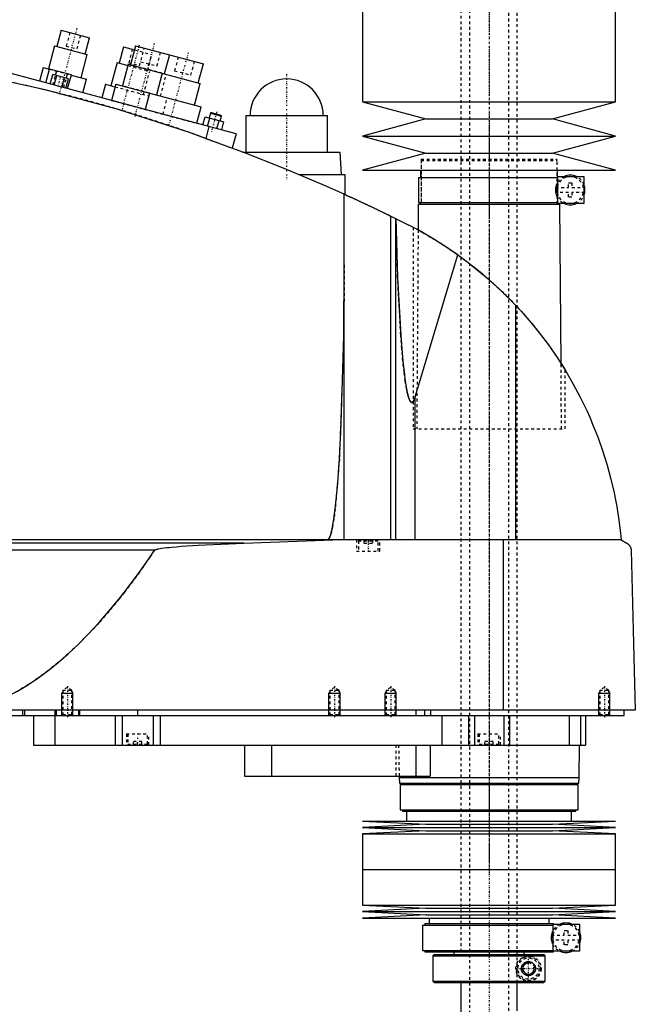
# Model space of a CAD drawing. Extents: x -168 to 502, y -1 to 818.
# Tile 8 of 9: x 283 to 502, y 288 to 639. Entities that reach past the tile are written whole.
import ezdxf

# ---------------------------------------------------------------- set-up
doc = ezdxf.new("R2010")
doc.units = 0
doc.linetypes.add('CENTER', pattern=[1.5, 0.45, -0.5, 0.05, -0.5])
doc.linetypes.add('DASHED', pattern=[2, 1, -1])
for name, color, linetype in [('AM_0', 7, 'CONTINUOUS'), ('AM_10', 7, 'CONTINUOUS'), ('AM_3', 7, 'DASHED'), ('AM_7', 7, 'CENTER')]:
    doc.layers.add(name, color=color, linetype=linetype)

msp = doc.modelspace()

# ---------------------------------------------------------------- linework, layer by layer
at = {"layer": 'AM_0', "color": 7, "linetype": 'CONTINUOUS'}
for p, q in [((405, 676.5), (405, 609.4)), ((495, 609.4), (495, 676.5)), ((297.76, 634.86), (296.21, 629.07)), ((297.76, 634.86), (307.9, 632.15)), ((306.35, 626.35), (307.9, 632.15)), ((295.48, 629.26), (293.28, 621.05)), ((295.48, 629.26), (307.07, 626.16)), ((319.98, 628.91), (318.42, 623.12)), ((319.98, 628.91), (323.84, 627.88)), ((324.23, 629.33), (322.42, 622.56)), ((324.23, 629.33), (348.38, 622.86)), ((360, 598), (253.75, 626.47)), ((304.87, 617.95), (307.07, 626.16)), ((336.3, 626.09), (334.49, 619.33)), ((291.35, 621.57), (290.06, 616.74)), ((291.35, 621.57), (293.68, 620.95)), ((292.39, 616.12), (293.71, 621.04)), ((301.43, 618.97), (293.71, 621.04)), ((295.8, 618.83), (296.21, 620.37)), ((317.7, 623.31), (315.5, 615.1)), ((317.7, 623.31), (321.56, 622.28)), ((321.69, 622.76), (319.62, 615.03)), ((321.69, 622.76), (347.29, 615.9)), ((346.56, 616.09), (348.38, 622.86)), ((293.94, 615.7), (294.85, 619.08)), ((300.43, 617.59), (294.85, 619.08)), ((295.34, 615.33), (296.24, 618.71)), ((298.13, 614.58), (299.03, 617.96)), ((299.52, 614.21), (300.43, 617.59)), ((299.66, 617.79), (300.08, 619.34)), ((300.11, 614.05), (301.43, 618.97)), ((301.41, 618.88), (306.81, 617.43)), ((305.51, 612.6), (306.81, 617.43)), ((333.77, 619.52), (331.7, 611.8)), ((313.57, 615.62), (312.27, 610.79)), ((313.57, 615.62), (316.95, 614.71)), ((317.21, 615.68), (315.65, 609.88)), ((317.21, 615.68), (347.63, 607.53)), ((345.22, 608.17), (347.29, 615.9)), ((329.28, 612.44), (327.73, 606.65)), ((346.08, 601.73), (347.63, 607.53)), ((405, 609.4), (427.5, 603.3)), ((405, 609.4), (495, 609.4)), ((472.5, 603.3), (495, 609.4)), ((348.2, 601.16), (348.98, 604.06)), ((348.98, 604.06), (355.67, 602.27)), ((349.88, 600.71), (350.65, 603.61)), ((350.93, 605.35), (350.48, 603.66)), ((351.24, 605.52), (350.93, 605.35)), ((350.93, 605.35), (354.8, 604.31)), ((351.24, 605.52), (354.62, 604.62)), ((353.22, 599.82), (354, 602.71)), ((354.34, 602.62), (354.8, 604.31)), ((354.8, 604.31), (354.62, 604.62)), ((363.5, 604.5), (363.5, 591.5)), ((363.5, 604.5), (392.5, 604.5)), ((392.5, 591.5), (392.5, 604.5)), ((427.5, 603.3), (405, 597.2)), ((427.5, 603.3), (472.5, 603.3)), ((495, 597.2), (472.5, 603.3)), ((350.34, 600.59), (349.21, 596.36)), ((354.89, 599.37), (355.67, 602.27)), ((360, 598), (358.62, 592.86)), ((405, 597.2), (427.5, 591.1)), ((405, 597.2), (495, 597.2)), ((472.5, 591.1), (495, 597.2)), ((362.27, 591.5), (397, 591.5)), ((397.5, 583.5), (397, 591.5)), ((427.5, 591.1), (405, 585)), ((427.5, 591.1), (472.5, 591.1)), ((495, 585), (472.5, 591.1)), ((405, 585), (495, 585)), ((425.65, 585), (425.65, 582.5)), ((474.35, 582.5), (474.35, 585)), ((382.43, 583.5), (398.65, 583.5)), ((398.65, 583.5), (398.65, 576.44)), ((424.85, 582.5), (424.85, 573.5)), ((424.85, 582.5), (474.4, 582.5)), ((474.4, 582.8), (483.75, 582.8)), ((474.4, 573.2), (474.4, 582.8)), ((483.75, 582.8), (483.75, 573.2)), ((398.5, 453.55), (398.5, 576.51)), ((424.82, 573), (424.76, 563.77)), ((424.82, 573), (475.18, 573)), ((424.85, 573.5), (474.4, 573.5)), ((425.65, 573.5), (425.65, 573)), ((474.35, 573), (474.35, 573.5)), ((483.75, 573.2), (474.4, 573.2)), ((475.58, 516.27), (475.18, 573)), ((415.04, 453.55), (415.04, 568.71)), ((415.04, 568.71), (421.5, 565.5)), ((416.82, 453.55), (416.82, 567.84)), ((423, 564.72), (424.76, 563.77)), ((423.7, 504.43), (438.83, 554.95)), ((459.54, 453.55), (459.54, 536.88)), ((475.58, 516.26), (477, 514)), ((423.7, 453.55), (423.7, 504.43)), ((497, 453.55), (105.5, 453.55)), ((362.76, 452.35), (152.3, 452.35)), ((362.76, 452.35), (394.4, 453.55)), ((455.15, 393), (455.15, 453.55)), ((497, 453.55), (499, 452.35)), ((331.04, 449.85), (185.14, 449.85)), ((500.5, 449.85), (502, 393)), ((502, 393), (100.5, 393)), ((284, 393), (284, 391)), ((284.75, 393), (284.75, 391)), ((295.5, 393), (295.5, 391)), ((296, 393), (296, 391)), ((304, 393), (304, 391)), ((304.35, 393), (304.35, 391)), ((325, 393), (325, 391)), ((424, 393), (424, 391)), ((427, 393), (427, 391)), ((429.15, 393), (429.15, 391)), ((498, 391), (498, 393)), ((144, 391), (498, 391)), ((288, 391), (288, 380.5)), ((295.51, 391), (295.51, 380.5)), ((317, 391), (317, 380.5)), ((319.48, 391), (319.48, 380.5)), ((330.52, 391), (330.52, 380.5)), ((333, 391), (333, 380.5)), ((433.21, 391), (433.21, 380.5)), ((442.7, 391), (442.7, 380.5)), ((444.81, 391), (444.81, 380.5)), ((455.19, 391), (455.19, 380.5)), ((457.3, 391), (457.3, 380.5)), ((478.5, 391), (478.5, 380.5)), ((482.5, 391), (482.5, 380.5)), ((484.3, 391), (484.3, 380.5)), ((489.01, 391.01), (489, 391)), ((288, 380.5), (484.3, 380.5)), ((363, 380.5), (363, 369.5)), ((372.56, 380.5), (372.56, 369.5)), ((424, 380.5), (424, 369.5)), ((429, 380.5), (429, 369.5)), ((482, 369), (482.18, 380.5)), ((363, 369.5), (429, 369.5)), ((417.99, 369.5), (418, 369)), ((418, 369), (418.1, 367)), ((418, 369), (482, 369)), ((481.9, 367), (482, 369)), ((418.1, 367), (481.9, 367)), ((418.35, 366.5), (418.35, 357.5)), ((418.35, 366.5), (481.65, 366.5)), ((419.15, 367), (419.15, 366.5)), ((480.85, 366.5), (480.85, 367)), ((481.65, 357.5), (481.65, 366.5)), ((418.35, 357.5), (481.65, 357.5)), ((419.15, 357.5), (419.15, 357)), ((480.85, 357), (480.85, 357.5)), ((419.15, 357), (480.85, 357)), ((420.65, 357), (420.65, 353.5)), ((479.35, 353.5), (479.35, 357)), ((405, 353.5), (427.5, 352.35)), ((405, 353.5), (495, 353.5)), ((427.5, 352.35), (405, 351.2)), ((405, 351.2), (427.5, 350.05)), ((405, 351.2), (495, 351.2)), ((427.5, 352.35), (472.5, 352.35)), ((472.5, 352.35), (495, 353.5)), ((495, 351.2), (472.5, 352.35)), ((472.5, 350.05), (495, 351.2)), ((427.5, 350.05), (405, 348.9)), ((405, 348.9), (405, 336.25)), ((405, 348.9), (495, 348.9)), ((427.5, 350.05), (472.5, 350.05)), ((495, 348.9), (472.5, 350.05)), ((495, 336.25), (495, 348.9)), ((405, 336.25), (495, 336.25)), ((405, 336.25), (405, 323.6)), ((405, 336.25), (495, 336.25)), ((495, 323.6), (495, 336.25)), ((405, 323.6), (427.5, 322.45)), ((405, 323.6), (495, 323.6)), ((427.5, 322.45), (405, 321.3)), ((427.5, 322.45), (472.5, 322.45)), ((472.5, 322.45), (495, 323.6)), ((495, 321.3), (472.5, 322.45)), ((405, 321.3), (427.5, 320.15)), ((405, 321.3), (495, 321.3)), ((427.5, 320.15), (405, 319)), ((405, 319), (495, 319)), ((427.5, 320.15), (472.5, 320.15)), ((428.65, 319), (428.65, 317)), ((471.35, 317), (471.35, 319)), ((472.5, 320.15), (495, 321.3)), ((495, 319), (472.5, 320.15)), ((426.35, 316.5), (426.35, 307.5)), ((426.35, 316.5), (472.8, 316.5)), ((427.15, 317), (427.15, 316.5)), ((427.15, 317), (472.85, 317)), ((472.8, 316.8), (482.15, 316.8)), ((472.8, 307.2), (472.8, 316.8)), ((472.85, 316.8), (472.85, 317)), ((482.15, 316.8), (482.15, 307.2)), ((426.35, 307.5), (472.8, 307.5)), ((427.15, 307.5), (427.15, 307)), ((427.15, 307), (472.85, 307)), ((430.5, 306), (430, 305.5)), ((430, 305.5), (430, 296.5)), ((430, 305.5), (469.99, 305.5)), ((430.5, 306), (469.49, 306)), ((437.5, 307), (437.5, 306)), ((462.5, 306), (462.5, 307)), ((469.99, 305.5), (469.49, 306)), ((469.99, 296.5), (469.99, 305.5)), ((482.15, 307.2), (472.8, 307.2)), ((472.85, 307), (472.85, 307.2)), ((430, 296.5), (430.5, 296)), ((430, 296.5), (469.99, 296.5)), ((430.5, 296), (469.49, 296)), ((440, 296), (440, 266)), ((460, 286), (460, 296)), ((469.49, 296), (469.99, 296.5))]:
    msp.add_line(p, q, dxfattribs=at)
for points in [[(355.5, 594, 0), (343.04, 598.59, 0), (317.78, 606.77, 0), (292.11, 613.6, 0), (279.16, 616.5, 0)], [(398.5, 576.51, 0), (391.43, 579.65, 0), (377.17, 585.67, 0), (362.76, 591.32, 0), (355.5, 594, 0)], [(398.5, 576.51, 0), (398.5, 576.51, 0), (398.51, 576.5, 0), (398.52, 576.5, 0), (398.53, 576.49, 0), (398.54, 576.49, 0), (398.56, 576.48, 0), (398.59, 576.46, 0), (398.63, 576.45, 0), (398.67, 576.43, 0), (398.73, 576.4, 0), (398.75, 576.39, 0), (398.78, 576.38, 0), (398.85, 576.35, 0), (398.91, 576.32, 0), (398.99, 576.28, 0), (399.07, 576.25, 0), (399.16, 576.21, 0), (399.21, 576.19, 0), (399.25, 576.16, 0), (399.35, 576.12, 0), (399.46, 576.07, 0), (399.51, 576.05, 0), (399.57, 576.02, 0), (399.68, 575.97, 0), (399.8, 575.92, 0), (399.86, 575.89, 0), (399.93, 575.86, 0), (400.05, 575.8, 0), (400.19, 575.74, 0), (400.32, 575.68, 0), (400.46, 575.61, 0), (400.6, 575.55, 0), (400.68, 575.52, 0), (400.75, 575.48, 0), (400.9, 575.41, 0), (401.05, 575.34, 0), (401.21, 575.27, 0), (401.37, 575.2, 0), (401.53, 575.12, 0), (401.62, 575.09, 0), (401.7, 575.05, 0), (401.87, 574.97, 0), (402.05, 574.89, 0), (402.23, 574.8, 0), (402.41, 574.72, 0), (402.6, 574.63, 0), (402.7, 574.59, 0), (402.79, 574.54, 0), (402.98, 574.45, 0), (403.18, 574.36, 0), (403.38, 574.27, 0), (403.58, 574.18, 0), (403.78, 574.08, 0), (403.88, 574.04, 0), (403.99, 573.99, 0), (404.19, 573.89, 0), (404.4, 573.8, 0), (404.61, 573.7, 0), (404.82, 573.6, 0), (405.03, 573.5, 0), (405.13, 573.46, 0), (405.24, 573.41, 0), (405.45, 573.31, 0), (405.66, 573.21, 0), (405.76, 573.16, 0), (405.87, 573.11, 0), (406.08, 573.01, 0), (406.29, 572.91, 0), (406.39, 572.86, 0), (406.5, 572.82, 0), (406.7, 572.72, 0), (406.91, 572.62, 0), (407.11, 572.53, 0), (407.32, 572.43, 0), (407.52, 572.33, 0), (407.63, 572.28, 0), (407.73, 572.23, 0), (407.94, 572.13, 0), (408.15, 572.04, 0), (408.36, 571.94, 0), (408.57, 571.84, 0), (408.78, 571.74, 0), (408.88, 571.69, 0), (408.99, 571.64, 0), (409.2, 571.54, 0), (409.41, 571.44, 0), (409.61, 571.34, 0), (409.82, 571.24, 0), (410.02, 571.14, 0), (410.13, 571.09, 0), (410.23, 571.04, 0), (410.43, 570.95, 0), (410.63, 570.85, 0), (410.83, 570.76, 0), (411.02, 570.66, 0), (411.21, 570.57, 0), (411.31, 570.53, 0), (411.4, 570.48, 0), (411.59, 570.39, 0), (411.77, 570.3, 0), (411.95, 570.22, 0), (412.13, 570.13, 0), (412.3, 570.05, 0), (412.38, 570.01, 0), (412.47, 569.97, 0), (412.63, 569.89, 0), (412.79, 569.81, 0), (412.87, 569.77, 0), (412.95, 569.73, 0), (413.1, 569.66, 0), (413.24, 569.59, 0), (413.32, 569.55, 0), (413.39, 569.52, 0), (413.53, 569.45, 0), (413.67, 569.38, 0), (413.81, 569.32, 0), (413.94, 569.25, 0), (414.07, 569.19, 0), (414.13, 569.16, 0), (414.19, 569.13, 0), (414.31, 569.07, 0), (414.42, 569.01, 0), (414.53, 568.96, 0), (414.64, 568.91, 0), (414.74, 568.86, 0), (414.79, 568.84, 0), (414.83, 568.82, 0), (414.92, 568.77, 0), (415, 568.73, 0), (415.04, 568.71, 0)], [(416.84, 567.83, 0), (417.47, 546.89, 0), (418.57, 526.37, 0), (418.94, 521.5, 0), (419.34, 517.13, 0), (419.54, 515.14, 0), (419.75, 513.29, 0), (420.19, 510, 0), (420.63, 507.28, 0), (420.9, 505.97, 0), (420.98, 505.63, 0), (421.06, 505.31, 0), (421.09, 505.15, 0), (421.13, 505, 0), (421.21, 504.72, 0), (421.29, 504.45, 0), (421.37, 504.19, 0), (421.45, 503.96, 0), (421.52, 503.74, 0), (421.56, 503.63, 0), (421.6, 503.53, 0), (421.68, 503.35, 0), (421.76, 503.18, 0), (421.84, 503.03, 0), (421.92, 502.89, 0), (421.97, 502.82, 0), (421.98, 502.8, 0), (421.99, 502.79, 0), (422, 502.78, 0), (422.01, 502.77, 0), (422.02, 502.75, 0), (422.03, 502.73, 0), (422.04, 502.72, 0), (422.05, 502.72, 0), (422.06, 502.7, 0), (422.07, 502.68, 0), (422.08, 502.68, 0), (422.09, 502.67, 0), (422.1, 502.65, 0), (422.11, 502.64, 0), (422.13, 502.63, 0), (422.14, 502.61, 0), (422.15, 502.6, 0), (422.16, 502.59, 0), (422.16, 502.59, 0), (422.18, 502.58, 0), (422.19, 502.56, 0), (422.2, 502.55, 0), (422.22, 502.54, 0), (422.23, 502.53, 0), (422.24, 502.53, 0), (422.24, 502.52, 0), (422.26, 502.51, 0), (422.27, 502.51, 0), (422.28, 502.5, 0), (422.28, 502.5, 0), (422.3, 502.49, 0), (422.31, 502.48, 0), (422.32, 502.48, 0), (422.32, 502.48, 0), (422.34, 502.47, 0), (422.35, 502.47, 0), (422.36, 502.46, 0), (422.38, 502.46, 0), (422.39, 502.45, 0), (422.4, 502.45, 0), (422.4, 502.45, 0), (422.42, 502.44, 0), (422.43, 502.44, 0), (422.44, 502.44, 0), (422.46, 502.44, 0), (422.47, 502.44, 0), (422.48, 502.44, 0), (422.48, 502.44, 0), (422.5, 502.44, 0), (422.51, 502.44, 0), (422.52, 502.44, 0), (422.52, 502.44, 0), (422.54, 502.44, 0), (422.55, 502.44, 0), (422.56, 502.44, 0), (422.56, 502.44, 0), (422.58, 502.44, 0), (422.59, 502.45, 0), (422.6, 502.45, 0), (422.62, 502.45, 0), (422.63, 502.46, 0), (422.64, 502.46, 0), (422.64, 502.46, 0), (422.66, 502.47, 0), (422.67, 502.47, 0), (422.68, 502.48, 0), (422.7, 502.49, 0), (422.71, 502.49, 0), (422.72, 502.5, 0), (422.72, 502.5, 0), (422.74, 502.51, 0), (422.75, 502.52, 0), (422.76, 502.53, 0), (422.78, 502.54, 0), (422.79, 502.55, 0), (422.8, 502.55, 0), (422.8, 502.56, 0), (422.82, 502.57, 0), (422.83, 502.58, 0), (422.84, 502.59, 0), (422.86, 502.61, 0), (422.87, 502.62, 0), (422.88, 502.63, 0), (422.88, 502.63, 0), (422.9, 502.65, 0), (422.91, 502.66, 0), (422.92, 502.68, 0), (422.94, 502.69, 0), (422.95, 502.71, 0), (422.96, 502.72, 0), (422.96, 502.72, 0), (422.97, 502.74, 0), (422.99, 502.76, 0), (422.99, 502.77, 0), (423, 502.78, 0), (423.01, 502.8, 0), (423.03, 502.81, 0), (423.03, 502.82, 0), (423.04, 502.83, 0), (423.05, 502.85, 0), (423.07, 502.87, 0), (423.11, 502.95, 0), (423.19, 503.09, 0), (423.27, 503.25, 0), (423.35, 503.42, 0), (423.43, 503.62, 0), (423.47, 503.72, 0), (423.51, 503.83, 0), (423.59, 504.05, 0), (423.67, 504.3, 0), (423.7, 504.43, 0)], [(438.83, 554.95, 0), (436.05, 556.88, 0), (430.36, 560.54, 0), (424.49, 563.92, 0), (421.5, 565.5, 0)], [(438.83, 554.95, 0), (442.52, 552.23, 0), (449.63, 546.42, 0), (456.34, 540.17, 0), (459.54, 536.88, 0)], [(392.5, 453.55, 0), (392.51, 453.55, 0), (392.52, 453.55, 0), (392.54, 453.55, 0), (392.54, 453.55, 0), (392.55, 453.55, 0), (392.57, 453.56, 0), (392.58, 453.56, 0), (392.59, 453.56, 0), (392.61, 453.57, 0), (392.62, 453.57, 0), (392.63, 453.57, 0), (392.64, 453.58, 0), (392.65, 453.58, 0), (392.67, 453.59, 0), (392.68, 453.59, 0), (392.7, 453.6, 0), (392.71, 453.61, 0), (392.72, 453.61, 0), (392.73, 453.62, 0), (392.74, 453.63, 0), (392.75, 453.64, 0), (392.76, 453.64, 0), (392.77, 453.65, 0), (392.78, 453.66, 0), (392.8, 453.67, 0), (392.81, 453.68, 0), (392.81, 453.68, 0), (392.83, 453.7, 0), (392.84, 453.71, 0), (392.86, 453.72, 0), (392.87, 453.74, 0), (392.89, 453.75, 0), (392.89, 453.76, 0), (392.9, 453.77, 0), (392.91, 453.78, 0), (392.93, 453.8, 0), (392.94, 453.82, 0), (392.96, 453.83, 0), (392.97, 453.85, 0), (392.98, 453.86, 0), (392.99, 453.87, 0), (393, 453.89, 0), (393.02, 453.91, 0), (393.03, 453.93, 0), (393.04, 453.95, 0), (393.06, 453.98, 0), (393.07, 453.99, 0), (393.07, 454, 0), (393.09, 454.02, 0), (393.1, 454.04, 0), (393.15, 454.13, 0), (393.24, 454.3, 0), (393.28, 454.39, 0), (393.33, 454.48, 0), (393.41, 454.69, 0), (393.5, 454.91, 0), (393.58, 455.16, 0), (393.67, 455.43, 0), (393.76, 455.72, 0), (393.8, 455.87, 0), (393.84, 456.02, 0), (393.93, 456.35, 0), (394.01, 456.7, 0), (394.05, 456.88, 0), (394.3, 458.08, 0), (394.8, 460.99, 0), (395.27, 464.6, 0), (395.72, 468.86, 0), (396.15, 473.75, 0), (396.55, 479.24, 0), (396.74, 482.19, 0), (396.92, 485.27, 0), (397.26, 491.8, 0), (397.56, 498.79, 0), (398.3, 526.02, 0), (398.5, 551.32, 0)], [(459.54, 536.88, 0), (461.41, 534.84, 0), (464.99, 530.74, 0), (468.3, 526.61, 0), (469.89, 524.51, 0), (471.45, 522.38, 0), (474.44, 518.03, 0), (477.27, 513.55, 0), (479.93, 508.97, 0), (482.42, 504.3, 0), (484.72, 499.54, 0), (485.8, 497.14, 0), (486.83, 494.73, 0), (488.74, 489.87, 0), (490.47, 484.97, 0), (491.99, 480.06, 0), (493.33, 475.15, 0), (494.47, 470.25, 0), (494.97, 467.82, 0), (495.42, 465.39, 0), (496.18, 460.59, 0), (496.77, 455.87, 0), (497, 453.55, 0)], [(331.04, 449.85, 0), (331.05, 449.85, 0), (331.05, 449.86, 0), (331.06, 449.87, 0), (331.06, 449.87, 0), (331.06, 449.87, 0), (331.07, 449.88, 0), (331.07, 449.88, 0), (331.08, 449.89, 0), (331.09, 449.89, 0), (331.09, 449.9, 0), (331.09, 449.9, 0), (331.1, 449.9, 0), (331.1, 449.91, 0), (331.11, 449.91, 0), (331.13, 449.93, 0), (331.15, 449.94, 0), (331.17, 449.95, 0), (331.22, 449.98, 0), (331.26, 450, 0), (331.3, 450.02, 0), (331.35, 450.04, 0), (331.4, 450.06, 0), (331.42, 450.07, 0), (331.44, 450.07, 0), (331.49, 450.09, 0), (331.54, 450.11, 0), (331.69, 450.15, 0), (331.83, 450.19, 0), (331.96, 450.23, 0), (332.24, 450.29, 0), (332.52, 450.35, 0), (333.54, 450.52, 0), (335.34, 450.76, 0), (336.23, 450.86, 0), (337.11, 450.95, 0), (338.78, 451.1, 0), (340.47, 451.24, 0), (346.52, 451.64, 0), (357.28, 452.16, 0), (362.76, 452.35, 0)], [(499, 452.35, 0), (499.06, 452.32, 0), (499.17, 452.25, 0), (499.27, 452.17, 0), (499.33, 452.13, 0), (499.38, 452.09, 0), (499.48, 452.01, 0), (499.58, 451.91, 0), (499.67, 451.82, 0), (499.77, 451.72, 0), (499.86, 451.61, 0), (499.9, 451.56, 0), (499.94, 451.5, 0), (500.02, 451.38, 0), (500.1, 451.25, 0), (500.18, 451.09, 0), (500.26, 450.93, 0), (500.3, 450.82, 0), (500.32, 450.79, 0), (500.33, 450.76, 0), (500.33, 450.74, 0), (500.34, 450.72, 0), (500.35, 450.69, 0), (500.36, 450.66, 0), (500.37, 450.64, 0), (500.37, 450.62, 0), (500.38, 450.59, 0), (500.39, 450.55, 0), (500.4, 450.54, 0), (500.4, 450.52, 0), (500.41, 450.48, 0), (500.42, 450.44, 0), (500.43, 450.4, 0), (500.44, 450.36, 0), (500.45, 450.32, 0), (500.45, 450.3, 0), (500.46, 450.28, 0), (500.46, 450.23, 0), (500.47, 450.18, 0), (500.48, 450.13, 0), (500.48, 450.08, 0), (500.49, 450.03, 0), (500.49, 450.01, 0), (500.49, 449.98, 0), (500.5, 449.93, 0), (500.5, 449.9, 0), (500.5, 449.89, 0), (500.5, 449.88, 0), (500.5, 449.88, 0), (500.5, 449.87, 0), (500.5, 449.86, 0), (500.5, 449.85, 0), (500.5, 449.85, 0)], [(266, 393, 0), (267.81, 393.5, 0), (271.42, 394.67, 0), (275.04, 396.1, 0), (276.84, 396.91, 0), (278.65, 397.77, 0), (282.26, 399.69, 0), (285.88, 401.86, 0), (289.49, 404.28, 0), (293.11, 406.94, 0), (296.72, 409.85, 0), (298.53, 411.4, 0), (300.33, 413.01, 0), (303.95, 416.42, 0), (307.56, 420.07, 0), (311.17, 423.97, 0), (314.79, 428.12, 0), (318.4, 432.52, 0), (320.21, 434.81, 0), (322.01, 437.16, 0), (325.62, 442.05, 0), (329.24, 447.19, 0), (331.04, 449.85, 0)], [(461.5, 301, 0), (461.5, 301.01, 0), (461.5, 301.04, 0), (461.5, 301.07, 0), (461.5, 301.09, 0), (461.5, 301.1, 0), (461.5, 301.13, 0), (461.5, 301.16, 0), (461.51, 301.19, 0), (461.51, 301.22, 0), (461.51, 301.24, 0), (461.51, 301.26, 0), (461.52, 301.27, 0), (461.52, 301.3, 0), (461.52, 301.33, 0), (461.53, 301.36, 0), (461.53, 301.39, 0), (461.54, 301.42, 0), (461.54, 301.43, 0), (461.54, 301.45, 0), (461.55, 301.48, 0), (461.55, 301.5, 0), (461.55, 301.52, 0), (461.56, 301.53, 0), (461.56, 301.56, 0), (461.57, 301.59, 0), (461.57, 301.6, 0), (461.58, 301.62, 0), (461.59, 301.65, 0), (461.59, 301.68, 0), (461.6, 301.7, 0), (461.61, 301.73, 0), (461.62, 301.76, 0), (461.62, 301.77, 0), (461.63, 301.79, 0), (461.64, 301.82, 0), (461.65, 301.84, 0), (461.66, 301.87, 0), (461.67, 301.9, 0), (461.68, 301.92, 0), (461.68, 301.94, 0), (461.69, 301.95, 0), (461.7, 301.98, 0), (461.71, 302.01, 0), (461.72, 302.03, 0), (461.73, 302.06, 0), (461.75, 302.08, 0), (461.75, 302.1, 0), (461.76, 302.11, 0), (461.77, 302.13, 0), (461.79, 302.16, 0), (461.8, 302.19, 0), (461.81, 302.21, 0), (461.83, 302.23, 0), (461.83, 302.25, 0), (461.84, 302.26, 0), (461.85, 302.28, 0), (461.87, 302.31, 0), (461.88, 302.33, 0), (461.9, 302.35, 0), (461.91, 302.38, 0), (461.92, 302.39, 0), (461.93, 302.4, 0), (461.94, 302.42, 0), (461.96, 302.45, 0), (461.97, 302.46, 0), (462.02, 302.52, 0), (462.12, 302.64, 0), (462.22, 302.75, 0), (462.33, 302.86, 0), (462.44, 302.96, 0), (462.56, 303.05, 0), (462.62, 303.09, 0), (462.69, 303.13, 0), (462.81, 303.2, 0), (462.94, 303.27, 0), (463.01, 303.29, 0), (463.07, 303.32, 0), (463.21, 303.37, 0), (463.34, 303.41, 0), (463.41, 303.43, 0), (463.47, 303.44, 0), (463.6, 303.47, 0), (463.73, 303.49, 0), (463.86, 303.5, 0), (463.98, 303.5, 0), (464.11, 303.5, 0), (464.17, 303.49, 0), (464.23, 303.49, 0), (464.35, 303.47, 0), (464.48, 303.45, 0), (464.6, 303.43, 0), (464.72, 303.39, 0), (464.84, 303.35, 0), (464.9, 303.33, 0), (464.96, 303.31, 0), (465.08, 303.26, 0), (465.19, 303.2, 0), (465.3, 303.13, 0), (465.41, 303.06, 0), (465.51, 302.99, 0), (465.56, 302.95, 0), (465.61, 302.91, 0), (465.71, 302.82, 0), (465.8, 302.73, 0), (465.89, 302.64, 0), (465.97, 302.53, 0), (466.06, 302.42, 0), (466.1, 302.36, 0), (466.13, 302.3, 0), (466.21, 302.17, 0), (466.25, 302.09, 0), (466.26, 302.07, 0), (466.27, 302.05, 0), (466.28, 302.04, 0), (466.28, 302.02, 0), (466.29, 302, 0), (466.3, 301.98, 0), (466.31, 301.95, 0), (466.32, 301.93, 0), (466.33, 301.9, 0), (466.34, 301.89, 0), (466.34, 301.88, 0), (466.35, 301.85, 0), (466.36, 301.83, 0), (466.37, 301.8, 0), (466.38, 301.78, 0), (466.38, 301.75, 0), (466.39, 301.74, 0), (466.39, 301.73, 0), (466.4, 301.7, 0), (466.41, 301.68, 0), (466.41, 301.65, 0), (466.42, 301.62, 0), (466.43, 301.6, 0), (466.43, 301.58, 0), (466.43, 301.57, 0), (466.44, 301.54, 0), (466.45, 301.52, 0), (466.45, 301.5, 0), (466.45, 301.49, 0), (466.46, 301.46, 0), (466.46, 301.43, 0), (466.46, 301.42, 0), (466.47, 301.41, 0), (466.47, 301.38, 0), (466.48, 301.35, 0), (466.48, 301.32, 0), (466.48, 301.3, 0), (466.49, 301.27, 0), (466.49, 301.25, 0), (466.49, 301.24, 0), (466.49, 301.21, 0), (466.49, 301.18, 0), (466.5, 301.16, 0), (466.5, 301.13, 0), (466.5, 301.1, 0), (466.5, 301.09, 0), (466.5, 301.07, 0), (466.5, 301.04, 0), (466.5, 301.01, 0), (466.5, 301, 0), (466.5, 300.99, 0), (466.5, 300.96, 0), (466.5, 300.93, 0), (466.5, 300.91, 0), (466.5, 300.9, 0), (466.5, 300.87, 0), (466.5, 300.84, 0), (466.49, 300.82, 0), (466.49, 300.79, 0), (466.49, 300.76, 0), (466.49, 300.75, 0), (466.49, 300.73, 0), (466.48, 300.7, 0), (466.48, 300.68, 0), (466.48, 300.65, 0), (466.47, 300.62, 0), (466.47, 300.59, 0), (466.46, 300.58, 0), (466.46, 300.57, 0), (466.46, 300.54, 0), (466.45, 300.51, 0), (466.45, 300.5, 0), (466.45, 300.48, 0), (466.44, 300.46, 0), (466.43, 300.43, 0), (466.43, 300.42, 0), (466.43, 300.4, 0), (466.42, 300.38, 0), (466.41, 300.35, 0), (466.41, 300.32, 0), (466.4, 300.3, 0), (466.39, 300.27, 0), (466.39, 300.26, 0), (466.38, 300.25, 0), (466.38, 300.22, 0), (466.37, 300.2, 0), (466.36, 300.17, 0), (466.35, 300.15, 0), (466.34, 300.12, 0), (466.34, 300.11, 0), (466.33, 300.1, 0), (466.32, 300.07, 0), (466.31, 300.05, 0), (466.3, 300.02, 0), (466.29, 300, 0), (466.28, 299.98, 0), (466.28, 299.96, 0), (466.27, 299.95, 0), (466.26, 299.93, 0), (466.25, 299.91, 0), (466.21, 299.83, 0), (466.13, 299.7, 0), (466.1, 299.64, 0), (466.06, 299.58, 0), (465.97, 299.47, 0), (465.89, 299.36, 0), (465.8, 299.27, 0), (465.71, 299.18, 0), (465.61, 299.09, 0), (465.56, 299.05, 0), (465.51, 299.01, 0), (465.41, 298.94, 0), (465.3, 298.87, 0), (465.19, 298.8, 0), (465.08, 298.74, 0), (464.96, 298.69, 0), (464.9, 298.67, 0), (464.84, 298.65, 0), (464.72, 298.61, 0), (464.6, 298.57, 0), (464.48, 298.55, 0), (464.35, 298.53, 0), (464.23, 298.51, 0), (464.17, 298.51, 0), (464.11, 298.5, 0), (463.98, 298.5, 0), (463.86, 298.5, 0), (463.73, 298.51, 0), (463.6, 298.53, 0), (463.47, 298.56, 0), (463.41, 298.57, 0), (463.34, 298.59, 0), (463.21, 298.63, 0), (463.07, 298.68, 0), (463.01, 298.71, 0), (462.94, 298.73, 0), (462.81, 298.8, 0), (462.69, 298.87, 0), (462.62, 298.91, 0), (462.56, 298.95, 0), (462.44, 299.04, 0), (462.33, 299.14, 0), (462.22, 299.25, 0), (462.12, 299.36, 0), (462.02, 299.48, 0), (461.97, 299.54, 0), (461.96, 299.55, 0), (461.94, 299.58, 0), (461.93, 299.6, 0), (461.92, 299.61, 0), (461.91, 299.62, 0), (461.9, 299.65, 0), (461.88, 299.67, 0), (461.87, 299.69, 0), (461.85, 299.72, 0), (461.84, 299.74, 0), (461.83, 299.75, 0), (461.83, 299.77, 0), (461.81, 299.79, 0), (461.8, 299.81, 0), (461.79, 299.84, 0), (461.77, 299.87, 0), (461.76, 299.89, 0), (461.75, 299.9, 0), (461.75, 299.92, 0), (461.73, 299.94, 0), (461.72, 299.97, 0), (461.71, 299.99, 0), (461.7, 300.02, 0), (461.69, 300.05, 0), (461.68, 300.06, 0), (461.68, 300.08, 0), (461.67, 300.1, 0), (461.66, 300.13, 0), (461.65, 300.16, 0), (461.64, 300.18, 0), (461.63, 300.21, 0), (461.62, 300.23, 0), (461.62, 300.24, 0), (461.61, 300.27, 0), (461.6, 300.3, 0), (461.59, 300.32, 0), (461.59, 300.35, 0), (461.58, 300.38, 0), (461.57, 300.4, 0), (461.57, 300.41, 0), (461.56, 300.44, 0), (461.56, 300.47, 0), (461.55, 300.48, 0), (461.55, 300.5, 0), (461.55, 300.52, 0), (461.54, 300.55, 0), (461.54, 300.57, 0), (461.54, 300.58, 0), (461.53, 300.61, 0), (461.53, 300.64, 0), (461.52, 300.67, 0), (461.52, 300.7, 0), (461.52, 300.73, 0), (461.51, 300.74, 0), (461.51, 300.76, 0), (461.51, 300.78, 0), (461.51, 300.81, 0), (461.5, 300.84, 0), (461.5, 300.87, 0), (461.5, 300.9, 0), (461.5, 300.91, 0), (461.5, 300.93, 0), (461.5, 300.96, 0), (461.5, 300.99, 0), (461.5, 301, 0)]]:
    msp.add_polyline3d(points, dxfattribs=at)
for centre, radius, start, end in [((378, 604.5), 13, 0, 180), ((478.85, 578), 5.25, 66.1045, 113.8955), ((478.85, 578), 5.25, 338.9605, 21.0395), ((478.85, 578), 5.25, 246.1045, 293.8955), ((477.35, 312), 5.25, 66.1045, 113.8955), ((477.35, 312), 5.25, 336.1045, 23.8955), ((477.35, 312), 5.25, 246.1045, 293.8955)]:
    msp.add_arc(centre, radius, start, end, dxfattribs=at)
at = {"layer": 'AM_10', "color": 7, "linetype": 'CONTINUOUS'}
for p, q in [((298.38, 399.66), (298, 399)), ((301.62, 399.66), (302, 399)), ((393.38, 399.66), (393, 399)), ((396.62, 399.66), (397, 399)), ((413.38, 399.66), (413, 399)), ((416.62, 399.66), (417, 399)), ((489.38, 399.66), (489, 399)), ((492.62, 399.66), (493, 399)), ((298, 391), (298, 399)), ((298, 399), (302, 399)), ((302, 391), (302, 399)), ((393, 391), (393, 399)), ((393, 399), (397, 399)), ((397, 391), (397, 399)), ((413, 391), (413, 399)), ((413, 399), (417, 399)), ((417, 391), (417, 399)), ((489, 391), (489, 399)), ((489, 399), (493, 399)), ((493, 391), (493, 399))]:
    msp.add_line(p, q, dxfattribs=at)
msp.add_arc((464, 301), 2.01, 75, 15, dxfattribs=at)
at = {"layer": 'AM_3', "color": 6, "linetype": 'DASHED'}
for p, q in [((443, 792), (443, 266)), ((457, 266), (457, 792)), ((440, 780), (440, 306)), ((460, 296), (460, 780)), ((300.9, 634.02), (299.6, 629.19)), ((303.47, 628.16), (304.76, 632.99)), ((299.6, 629.19), (303.47, 628.16)), ((323.12, 628.07), (321.82, 623.24)), ((323.84, 627.88), (330.12, 626.19)), ((325.68, 622.21), (327.37, 628.48)), ((326.07, 623.65), (331.87, 622.1)), ((328.57, 620.4), (330.12, 626.19)), ((331.87, 622.1), (333.16, 626.93)), ((339.44, 625.25), (338.15, 620.42)), ((343.94, 618.87), (345.24, 623.7)), ((293.68, 620.95), (301.41, 618.88)), ((321.56, 622.28), (329.29, 620.2)), ((321.82, 623.24), (325.68, 622.21)), ((333.77, 619.52), (322.42, 622.56)), ((327.09, 611.99), (329.29, 620.2)), ((338.15, 620.42), (343.94, 618.87)), ((294.89, 615.45), (295.8, 618.83)), ((296.14, 618.73), (295.23, 615.35)), ((298.23, 614.55), (299.13, 617.93)), ((298.76, 614.41), (299.66, 617.79)), ((333.14, 611.41), (335.21, 619.13)), ((316.95, 614.71), (329.02, 611.48)), ((329.28, 612.44), (319.62, 615.03)), ((315.65, 609.88), (346.08, 601.73)), ((334.01, 604.97), (335.56, 610.76)), ((349.21, 596.36), (358.62, 592.86)), ((425.82, 589), (425.82, 573)), ((425.82, 589), (474.18, 589)), ((426.32, 589), (425.82, 588.5)), ((425.82, 588.5), (425.82, 573)), ((425.82, 588.5), (474.18, 588.5)), ((474.18, 588.5), (473.68, 589)), ((474.18, 573), (474.18, 589)), ((474.18, 573), (474.18, 588.5)), ((473.68, 578.9), (478.25, 578.9)), ((474.16, 575.65), (474.16, 580.35)), ((478.25, 580.5), (479.45, 580.5)), ((478.25, 578.9), (478.25, 580.5)), ((479.45, 580.5), (479.45, 578.9)), ((479.45, 578.9), (484.02, 578.9)), ((478.25, 577.1), (473.68, 577.1)), ((478.25, 575.5), (478.25, 577.1)), ((479.45, 575.5), (478.25, 575.5)), ((479.45, 577.1), (479.45, 575.5)), ((484.02, 577.1), (479.45, 577.1)), ((423, 564.72), (423, 493)), ((424.76, 563.77), (424.25, 493)), ((475.75, 493), (475.58, 516.27)), ((477, 493), (477, 514)), ((423, 493), (477, 493)), ((402.85, 453.55), (402.85, 449.55)), ((403.9, 453.55), (403.5, 453.15)), ((403.5, 453.15), (403.5, 449.55)), ((403.5, 453.15), (410.5, 453.15)), ((405.5, 453.55), (405.5, 452.3)), ((405.5, 452.3), (408.5, 452.3)), ((407, 453.55), (407, 452.3)), ((408.5, 453.55), (408.5, 452.3)), ((410.5, 453.15), (410.1, 453.55)), ((410.5, 449.55), (410.5, 453.15)), ((411.15, 449.55), (411.15, 453.55)), ((402.85, 449.55), (411.15, 449.55)), ((300, 401), (298.38, 400.06)), ((298.38, 400.06), (298.38, 391.38)), ((298.38, 400.06), (301.62, 400.06)), ((301.62, 400.06), (300, 401)), ((301.62, 391.38), (301.62, 400.06)), ((395, 401), (393.38, 400.06)), ((393.38, 400.06), (393.38, 391.38)), ((393.38, 400.06), (396.62, 400.06)), ((396.62, 400.06), (395, 401)), ((396.62, 391.38), (396.62, 400.06)), ((415, 401), (413.38, 400.06)), ((413.38, 400.06), (413.38, 391.38)), ((413.38, 400.06), (416.62, 400.06)), ((416.62, 400.06), (415, 401)), ((416.62, 391.38), (416.62, 400.06)), ((491, 401), (489.38, 400.06)), ((489.38, 400.06), (489.38, 391.38)), ((489.38, 400.06), (492.62, 400.06)), ((492.62, 400.06), (491, 401)), ((492.62, 391.38), (492.62, 400.06)), ((298.38, 391.38), (298, 391)), ((298.38, 391.38), (301.62, 391.38)), ((302, 391), (301.62, 391.38)), ((393.38, 391.38), (393, 391)), ((393.38, 391.38), (396.62, 391.38)), ((397, 391), (396.62, 391.38)), ((413.38, 391.38), (413, 391)), ((413.38, 391.38), (416.62, 391.38)), ((417, 391), (416.62, 391.38)), ((478.5, 391), (478.5, 380.5)), ((489.38, 391.38), (489.01, 391.01)), ((489.38, 391.38), (492.62, 391.38)), ((493, 391), (492.62, 391.38)), ((321, 384.5), (321, 380.5)), ((321, 384.5), (329, 384.5)), ((321.5, 384.5), (321.5, 380.9)), ((328.5, 380.9), (328.5, 384.5)), ((329, 380.5), (329, 384.5)), ((446, 384.5), (446, 380.5)), ((446, 384.5), (454, 384.5)), ((446.5, 384.5), (446.5, 380.9)), ((453.5, 380.9), (453.5, 384.5)), ((454, 380.5), (454, 384.5)), ((321.5, 380.9), (321.9, 380.5)), ((321.5, 380.9), (328.5, 380.9)), ((323.5, 380.5), (323.5, 381.75)), ((326.5, 381.75), (323.5, 381.75)), ((325, 380.5), (325, 381.75)), ((326.5, 380.5), (326.5, 381.75)), ((328.1, 380.5), (328.5, 380.9)), ((416.85, 380.5), (416.85, 369.5)), ((417.82, 380.5), (417.99, 369.5)), ((446.5, 380.9), (446.9, 380.5)), ((446.5, 380.9), (453.5, 380.9)), ((448.5, 380.5), (448.5, 381.75)), ((451.5, 381.75), (448.5, 381.75)), ((450, 380.5), (450, 381.75)), ((451.5, 380.5), (451.5, 381.75)), ((453.1, 380.5), (453.5, 380.9)), ((472.85, 316.8), (472.8, 316.8)), ((472.15, 311.28), (472.15, 312.72)), ((472.18, 312.9), (476.75, 312.9)), ((472.59, 309.78), (472.59, 314.22)), ((476.75, 314.5), (477.95, 314.5)), ((476.75, 312.9), (476.75, 314.5)), ((477.95, 314.5), (477.95, 312.9)), ((477.95, 312.9), (482.5, 312.9)), ((482.5, 312.9), (482.5, 311.1)), ((476.75, 311.1), (472.18, 311.1)), ((476.75, 309.5), (476.75, 311.1)), ((477.95, 309.5), (476.75, 309.5)), ((477.95, 311.1), (477.95, 309.5)), ((482.5, 311.1), (477.95, 311.1)), ((459.97, 296), (459.97, 306)), ((469.49, 306), (469.73, 305.75)), ((469.86, 305.63), (469.99, 305.5)), ((472.8, 307.2), (472.85, 307.2)), ((462, 302.15), (464, 303.31)), ((462, 299.85), (462, 302.15)), ((464, 303.31), (466, 302.15)), ((466, 302.15), (466, 299.85)), ((464, 298.69), (462, 299.85)), ((466, 299.85), (464, 298.69)), ((469.61, 296.12), (469.49, 296)), ((469.99, 296.5), (469.73, 296.25))]:
    msp.add_line(p, q, dxfattribs=at)
for points in [[(474.16, 580.35, 0), (474.11, 580.26, 0), (474.06, 580.16, 0), (474.05, 580.12, 0), (474.03, 580.09, 0), (474.03, 580.07, 0), (474.02, 580.06, 0), (474.01, 580.02, 0), (473.99, 579.99, 0), (473.98, 579.96, 0), (473.96, 579.92, 0), (473.95, 579.88, 0), (473.94, 579.87, 0), (473.94, 579.85, 0), (473.92, 579.81, 0), (473.91, 579.77, 0), (473.9, 579.76, 0), (473.9, 579.74, 0), (473.88, 579.7, 0), (473.87, 579.66, 0), (473.86, 579.64, 0), (473.86, 579.62, 0), (473.84, 579.58, 0), (473.83, 579.54, 0), (473.82, 579.5, 0), (473.81, 579.46, 0), (473.8, 579.42, 0), (473.79, 579.4, 0), (473.78, 579.38, 0), (473.77, 579.33, 0), (473.76, 579.29, 0), (473.75, 579.25, 0), (473.74, 579.2, 0), (473.73, 579.16, 0), (473.72, 579.13, 0), (473.72, 579.11, 0), (473.71, 579.06, 0), (473.7, 579.01, 0), (473.69, 578.96, 0), (473.68, 578.91, 0), (473.67, 578.86, 0), (473.67, 578.83, 0), (473.66, 578.8, 0), (473.65, 578.75, 0), (473.65, 578.7, 0), (473.64, 578.64, 0), (473.63, 578.59, 0), (473.63, 578.53, 0), (473.62, 578.5, 0), (473.62, 578.48, 0), (473.62, 578.42, 0), (473.61, 578.36, 0), (473.61, 578.31, 0), (473.61, 578.25, 0), (473.6, 578.19, 0), (473.6, 578.17, 0), (473.6, 578.14, 0), (473.6, 578.08, 0), (473.6, 578.03, 0), (473.6, 578, 0), (473.6, 577.97, 0), (473.6, 577.92, 0), (473.6, 577.86, 0), (473.6, 577.83, 0), (473.6, 577.81, 0), (473.61, 577.75, 0), (473.61, 577.69, 0), (473.61, 577.64, 0), (473.62, 577.58, 0), (473.62, 577.52, 0), (473.62, 577.5, 0), (473.63, 577.47, 0), (473.63, 577.41, 0), (473.64, 577.36, 0), (473.65, 577.3, 0), (473.65, 577.25, 0), (473.66, 577.2, 0), (473.67, 577.17, 0), (473.67, 577.14, 0), (473.68, 577.09, 0), (473.69, 577.04, 0), (473.7, 576.99, 0), (473.71, 576.94, 0), (473.72, 576.89, 0), (473.72, 576.87, 0), (473.73, 576.84, 0), (473.74, 576.8, 0), (473.75, 576.75, 0), (473.76, 576.71, 0), (473.77, 576.67, 0), (473.78, 576.62, 0), (473.79, 576.6, 0), (473.8, 576.58, 0), (473.81, 576.54, 0), (473.82, 576.5, 0), (473.83, 576.46, 0), (473.84, 576.42, 0), (473.86, 576.38, 0), (473.86, 576.36, 0), (473.87, 576.34, 0), (473.88, 576.3, 0), (473.9, 576.26, 0), (473.9, 576.24, 0), (473.91, 576.23, 0), (473.92, 576.19, 0), (473.94, 576.15, 0), (473.94, 576.13, 0), (473.95, 576.12, 0), (473.96, 576.08, 0), (473.98, 576.04, 0), (473.99, 576.01, 0), (474.01, 575.98, 0), (474.02, 575.94, 0), (474.03, 575.93, 0), (474.03, 575.91, 0), (474.05, 575.88, 0), (474.06, 575.84, 0), (474.11, 575.74, 0), (474.16, 575.65, 0)], [(423.7, 504.43, 0), (423.67, 504.3, 0), (423.59, 504.05, 0), (423.51, 503.83, 0), (423.47, 503.72, 0), (423.43, 503.62, 0), (423.35, 503.42, 0), (423.27, 503.25, 0), (423.19, 503.09, 0), (423.11, 502.95, 0), (423.03, 502.82, 0), (422.99, 502.77, 0), (422.99, 502.76, 0), (422.97, 502.74, 0), (422.96, 502.72, 0), (422.96, 502.72, 0), (422.95, 502.71, 0), (422.94, 502.69, 0), (422.92, 502.68, 0), (422.91, 502.66, 0), (422.9, 502.65, 0), (422.88, 502.63, 0), (422.88, 502.63, 0), (422.87, 502.62, 0), (422.86, 502.61, 0), (422.84, 502.59, 0), (422.83, 502.58, 0), (422.82, 502.57, 0), (422.8, 502.56, 0), (422.8, 502.55, 0), (422.79, 502.55, 0), (422.78, 502.54, 0), (422.76, 502.53, 0), (422.75, 502.52, 0), (422.74, 502.51, 0), (422.72, 502.5, 0), (422.72, 502.5, 0), (422.71, 502.49, 0), (422.7, 502.49, 0), (422.68, 502.48, 0), (422.67, 502.47, 0), (422.66, 502.47, 0), (422.64, 502.46, 0), (422.64, 502.46, 0), (422.63, 502.46, 0), (422.62, 502.45, 0), (422.6, 502.45, 0), (422.59, 502.45, 0), (422.58, 502.44, 0), (422.56, 502.44, 0), (422.56, 502.44, 0), (422.55, 502.44, 0), (422.54, 502.44, 0), (422.52, 502.44, 0), (422.52, 502.44, 0), (422.51, 502.44, 0), (422.5, 502.44, 0), (422.48, 502.44, 0), (422.48, 502.44, 0), (422.47, 502.44, 0), (422.46, 502.44, 0), (422.44, 502.44, 0), (422.43, 502.44, 0), (422.42, 502.44, 0), (422.4, 502.45, 0), (422.4, 502.45, 0), (422.39, 502.45, 0), (422.38, 502.46, 0), (422.36, 502.46, 0), (422.35, 502.47, 0), (422.34, 502.47, 0), (422.32, 502.48, 0), (422.32, 502.48, 0), (422.31, 502.48, 0), (422.3, 502.49, 0), (422.28, 502.5, 0), (422.28, 502.5, 0), (422.27, 502.51, 0), (422.26, 502.51, 0), (422.24, 502.52, 0), (422.24, 502.53, 0), (422.23, 502.53, 0), (422.22, 502.54, 0), (422.2, 502.55, 0), (422.19, 502.56, 0), (422.18, 502.58, 0), (422.16, 502.59, 0), (422.16, 502.59, 0), (422.15, 502.6, 0), (422.14, 502.61, 0), (422.13, 502.63, 0), (422.11, 502.64, 0), (422.1, 502.65, 0), (422.09, 502.67, 0), (422.08, 502.68, 0), (422.07, 502.68, 0), (422.06, 502.7, 0), (422.05, 502.72, 0), (422.04, 502.72, 0), (422.03, 502.73, 0), (422.02, 502.75, 0), (422.01, 502.77, 0), (422, 502.78, 0), (421.99, 502.79, 0), (421.98, 502.8, 0), (421.97, 502.82, 0), (421.92, 502.89, 0), (421.84, 503.03, 0), (421.76, 503.18, 0), (421.68, 503.35, 0), (421.6, 503.53, 0), (421.56, 503.63, 0), (421.52, 503.74, 0), (421.45, 503.96, 0), (421.37, 504.19, 0), (421.29, 504.45, 0), (421.21, 504.72, 0), (421.13, 505, 0), (421.09, 505.15, 0), (421.06, 505.31, 0), (420.98, 505.63, 0), (420.9, 505.97, 0), (420.63, 507.28, 0), (420.19, 510, 0), (419.75, 513.29, 0), (419.54, 515.14, 0), (419.34, 517.13, 0), (418.94, 521.5, 0), (418.57, 526.37, 0), (417.47, 546.89, 0), (416.84, 567.83, 0)], [(424.76, 563.77, 0), (424.9, 563.7, 0), (425.19, 563.54, 0), (425.49, 563.37, 0), (425.65, 563.28, 0), (425.82, 563.19, 0), (426.16, 562.99, 0), (426.52, 562.79, 0), (426.9, 562.58, 0), (427.28, 562.36, 0), (427.69, 562.12, 0), (427.89, 562.01, 0), (428.1, 561.88, 0), (428.53, 561.63, 0), (428.97, 561.38, 0), (429.41, 561.11, 0), (429.86, 560.84, 0), (430.32, 560.56, 0), (430.56, 560.42, 0), (430.79, 560.27, 0), (431.28, 559.98, 0), (431.77, 559.67, 0), (432.02, 559.51, 0), (432.27, 559.35, 0), (432.79, 559.03, 0), (433.31, 558.69, 0), (433.58, 558.52, 0), (433.85, 558.34, 0), (434.39, 557.99, 0), (434.95, 557.62, 0), (435.51, 557.25, 0), (436.07, 556.87, 0), (436.65, 556.48, 0), (436.94, 556.28, 0), (437.23, 556.08, 0), (437.81, 555.67, 0), (438.4, 555.26, 0), (438.99, 554.84, 0), (439.59, 554.41, 0), (440.19, 553.97, 0), (440.49, 553.75, 0), (440.79, 553.53, 0), (441.39, 553.08, 0), (442, 552.63, 0), (442.6, 552.17, 0), (443.2, 551.71, 0), (443.8, 551.24, 0), (444.1, 551, 0), (444.4, 550.77, 0), (445, 550.29, 0), (445.6, 549.81, 0), (446.19, 549.33, 0), (446.78, 548.85, 0), (447.36, 548.36, 0), (447.65, 548.12, 0), (447.94, 547.88, 0), (448.51, 547.39, 0), (449.08, 546.9, 0), (449.64, 546.42, 0), (450.19, 545.93, 0), (450.74, 545.44, 0), (451.02, 545.2, 0), (451.29, 544.95, 0), (451.84, 544.45, 0), (452.4, 543.94, 0), (452.67, 543.69, 0), (452.95, 543.43, 0), (453.5, 542.92, 0), (454.05, 542.39, 0), (454.33, 542.13, 0), (454.6, 541.87, 0), (455.15, 541.34, 0), (455.69, 540.81, 0), (456.24, 540.27, 0), (456.78, 539.73, 0), (457.32, 539.19, 0), (457.58, 538.91, 0), (457.85, 538.64, 0), (458.38, 538.09, 0), (458.91, 537.54, 0), (459.44, 536.99, 0), (459.96, 536.43, 0), (460.47, 535.88, 0), (460.73, 535.6, 0), (460.98, 535.32, 0), (461.49, 534.76, 0), (461.99, 534.21, 0), (462.48, 533.65, 0), (462.97, 533.09, 0), (463.45, 532.54, 0), (463.69, 532.26, 0), (463.93, 531.98, 0), (464.4, 531.43, 0), (464.87, 530.88, 0), (465.33, 530.33, 0), (465.78, 529.78, 0), (466.22, 529.23, 0), (466.44, 528.96, 0), (466.66, 528.69, 0), (467.09, 528.15, 0), (467.51, 527.62, 0), (467.93, 527.09, 0), (468.34, 526.57, 0), (468.74, 526.05, 0), (468.93, 525.79, 0), (469.13, 525.53, 0), (469.51, 525.02, 0), (469.89, 524.52, 0), (470.07, 524.27, 0), (470.26, 524.02, 0), (470.61, 523.54, 0), (470.97, 523.05, 0), (471.14, 522.81, 0), (471.32, 522.56, 0), (471.67, 522.08, 0), (472.01, 521.59, 0), (472.35, 521.11, 0), (472.68, 520.64, 0), (473, 520.17, 0), (473.16, 519.94, 0), (473.32, 519.71, 0), (473.62, 519.25, 0), (473.92, 518.81, 0), (474.21, 518.38, 0), (474.49, 517.96, 0), (474.75, 517.55, 0), (474.88, 517.36, 0), (475, 517.16, 0), (475.25, 516.79, 0), (475.47, 516.44, 0), (475.58, 516.26, 0)], [(398.5, 551.32, 0), (398.3, 526.02, 0), (396.74, 482.19, 0), (395.27, 464.6, 0), (394.8, 460.99, 0), (394.3, 458.08, 0), (394.05, 456.88, 0), (394.01, 456.7, 0), (393.93, 456.35, 0), (393.84, 456.02, 0), (393.8, 455.87, 0), (393.76, 455.72, 0), (393.67, 455.43, 0), (393.58, 455.16, 0), (393.5, 454.91, 0), (393.41, 454.69, 0), (393.33, 454.48, 0), (393.28, 454.39, 0), (393.24, 454.3, 0), (393.15, 454.13, 0), (393.07, 453.99, 0), (393.02, 453.91, 0), (393, 453.89, 0), (392.99, 453.87, 0), (392.98, 453.86, 0), (392.97, 453.85, 0), (392.96, 453.83, 0), (392.94, 453.82, 0), (392.93, 453.8, 0), (392.91, 453.78, 0), (392.9, 453.77, 0), (392.89, 453.76, 0), (392.89, 453.75, 0), (392.87, 453.74, 0), (392.86, 453.72, 0), (392.84, 453.71, 0), (392.83, 453.7, 0), (392.81, 453.68, 0), (392.81, 453.68, 0), (392.8, 453.67, 0), (392.78, 453.66, 0), (392.77, 453.65, 0), (392.76, 453.64, 0), (392.75, 453.64, 0), (392.74, 453.63, 0), (392.73, 453.62, 0), (392.72, 453.61, 0), (392.71, 453.61, 0), (392.7, 453.6, 0), (392.68, 453.59, 0), (392.67, 453.59, 0), (392.65, 453.58, 0), (392.64, 453.58, 0), (392.63, 453.57, 0), (392.62, 453.57, 0), (392.61, 453.57, 0), (392.59, 453.56, 0), (392.58, 453.56, 0), (392.57, 453.56, 0), (392.55, 453.55, 0), (392.54, 453.55, 0), (392.54, 453.55, 0), (392.52, 453.55, 0), (392.51, 453.55, 0), (392.5, 453.55, 0)], [(331.04, 449.85, 0), (329.24, 447.19, 0), (325.62, 442.05, 0), (322.01, 437.16, 0), (320.21, 434.81, 0), (318.4, 432.52, 0), (314.79, 428.12, 0), (311.17, 423.97, 0), (307.56, 420.07, 0), (303.95, 416.42, 0), (300.33, 413.01, 0), (298.53, 411.4, 0), (296.72, 409.85, 0), (293.11, 406.94, 0), (289.49, 404.28, 0), (285.88, 401.86, 0), (282.26, 399.69, 0), (278.65, 397.77, 0), (276.84, 396.91, 0), (275.04, 396.1, 0), (271.42, 394.67, 0), (267.81, 393.5, 0), (266, 393, 0)], [(472.59, 314.22, 0), (472.55, 314.13, 0), (472.5, 314.02, 0), (472.49, 313.99, 0), (472.48, 313.96, 0), (472.47, 313.94, 0), (472.47, 313.92, 0), (472.45, 313.89, 0), (472.44, 313.86, 0), (472.43, 313.82, 0), (472.41, 313.79, 0), (472.4, 313.76, 0), (472.4, 313.74, 0), (472.39, 313.72, 0), (472.38, 313.69, 0), (472.37, 313.65, 0), (472.36, 313.63, 0), (472.35, 313.61, 0), (472.34, 313.58, 0), (472.33, 313.54, 0), (472.33, 313.52, 0), (472.32, 313.5, 0), (472.31, 313.46, 0), (472.3, 313.43, 0), (472.29, 313.39, 0), (472.28, 313.35, 0), (472.27, 313.31, 0), (472.26, 313.29, 0), (472.26, 313.27, 0), (472.25, 313.23, 0), (472.24, 313.19, 0), (472.23, 313.15, 0), (472.22, 313.1, 0), (472.21, 313.06, 0), (472.2, 313.04, 0), (472.2, 313.02, 0), (472.19, 312.97, 0), (472.18, 312.92, 0), (472.17, 312.88, 0), (472.17, 312.83, 0), (472.16, 312.78, 0), (472.15, 312.76, 0), (472.15, 312.73, 0), (472.14, 312.68, 0), (472.14, 312.63, 0), (472.13, 312.58, 0), (472.13, 312.53, 0), (472.12, 312.48, 0), (472.12, 312.46, 0), (472.12, 312.43, 0), (472.11, 312.38, 0), (472.11, 312.33, 0), (472.11, 312.28, 0), (472.1, 312.23, 0), (472.1, 312.18, 0), (472.1, 312.15, 0), (472.1, 312.12, 0), (472.1, 312.07, 0), (472.1, 312.02, 0), (472.1, 312, 0), (472.1, 311.98, 0), (472.1, 311.93, 0), (472.1, 311.88, 0), (472.1, 311.85, 0), (472.1, 311.82, 0), (472.1, 311.77, 0), (472.11, 311.72, 0), (472.11, 311.67, 0), (472.11, 311.62, 0), (472.12, 311.57, 0), (472.12, 311.54, 0), (472.12, 311.52, 0), (472.13, 311.47, 0), (472.13, 311.42, 0), (472.14, 311.37, 0), (472.14, 311.32, 0), (472.15, 311.27, 0), (472.15, 311.24, 0), (472.16, 311.22, 0), (472.17, 311.17, 0), (472.17, 311.12, 0), (472.18, 311.08, 0), (472.19, 311.03, 0), (472.2, 310.98, 0), (472.2, 310.96, 0), (472.21, 310.94, 0), (472.22, 310.9, 0), (472.23, 310.85, 0), (472.24, 310.81, 0), (472.25, 310.77, 0), (472.26, 310.73, 0), (472.26, 310.71, 0), (472.27, 310.69, 0), (472.28, 310.65, 0), (472.29, 310.61, 0), (472.3, 310.57, 0), (472.31, 310.54, 0), (472.32, 310.5, 0), (472.33, 310.48, 0), (472.33, 310.46, 0), (472.34, 310.42, 0), (472.35, 310.39, 0), (472.36, 310.37, 0), (472.37, 310.35, 0), (472.38, 310.31, 0), (472.39, 310.28, 0), (472.4, 310.26, 0), (472.4, 310.24, 0), (472.41, 310.21, 0), (472.43, 310.18, 0), (472.44, 310.14, 0), (472.45, 310.11, 0), (472.47, 310.08, 0), (472.47, 310.06, 0), (472.48, 310.04, 0), (472.49, 310.01, 0), (472.5, 309.98, 0), (472.55, 309.87, 0), (472.59, 309.78, 0)]]:
    msp.add_polyline3d(points, dxfattribs=at)
for radius in [4.5, 4.25, 3.75, 2.5]:
    msp.add_circle((464, 301), radius, dxfattribs=at)
for centre, radius, start, end in [((176.43, 127.17), 500, 69.7837, 80.111), ((478.85, 578), 5.25, 113.8955, 153.3873), ((478.85, 578), 4.75, 10.9221, 169.0779), ((478.85, 578), 5.25, 21.0395, 66.1045), ((478.85, 578), 5.25, 206.6127, 246.1045), ((478.85, 578), 4.75, 190.9221, 349.0779), ((478.85, 578), 5.25, 293.8955, 338.9605), ((477.35, 312), 5.25, 113.8955, 155.0405), ((477.35, 312), 4.75, 10.9221, 169.0779), ((477.35, 312), 5.25, 23.8955, 66.1045), ((477.35, 312), 5.25, 172.0861, 187.9139), ((477.35, 312), 5.25, 204.9595, 246.1045), ((477.35, 312), 4.75, 190.9221, 349.0779), ((477.35, 312), 5.25, 293.8955, 336.1045)]:
    msp.add_arc(centre, radius, start, end, dxfattribs=at)
at = {"layer": 'AM_7', "color": 4, "linetype": 'CENTER'}
for p, q in [((450, 818.3), (450, 239.7)), ((450, 681.67), (450, 567.83)), ((303.37, 635.54), (296.98, 611.65)), ((325.59, 629.58), (319.19, 605.7)), ((330.9, 630.08), (323.9, 603.94)), ((342.97, 626.85), (335.97, 600.71)), ((296.69, 614.78), (297.68, 618.5)), ((378, 619.2), (378, 581.8)), ((353.13, 605.81), (351.26, 598.84)), ((364.35, 604.5), (391.65, 604.5)), ((450, 600.89), (450, 339.31)), ((407, 453.75), (407, 449.35)), ((300, 401.5), (300, 390.5)), ((395, 401.5), (395, 390.5)), ((415, 401.5), (415, 390.5)), ((491, 401.5), (491, 390.5)), ((325, 384.7), (325, 380.3)), ((450, 368.54), (450, 334.71)), ((450, 337.76), (450, 304.49)), ((464, 296.27), (464, 305.73)), ((459.27, 301), (468.73, 301))]:
    msp.add_line(p, q, dxfattribs=at)

doc.saveas('drawing.dxf')
